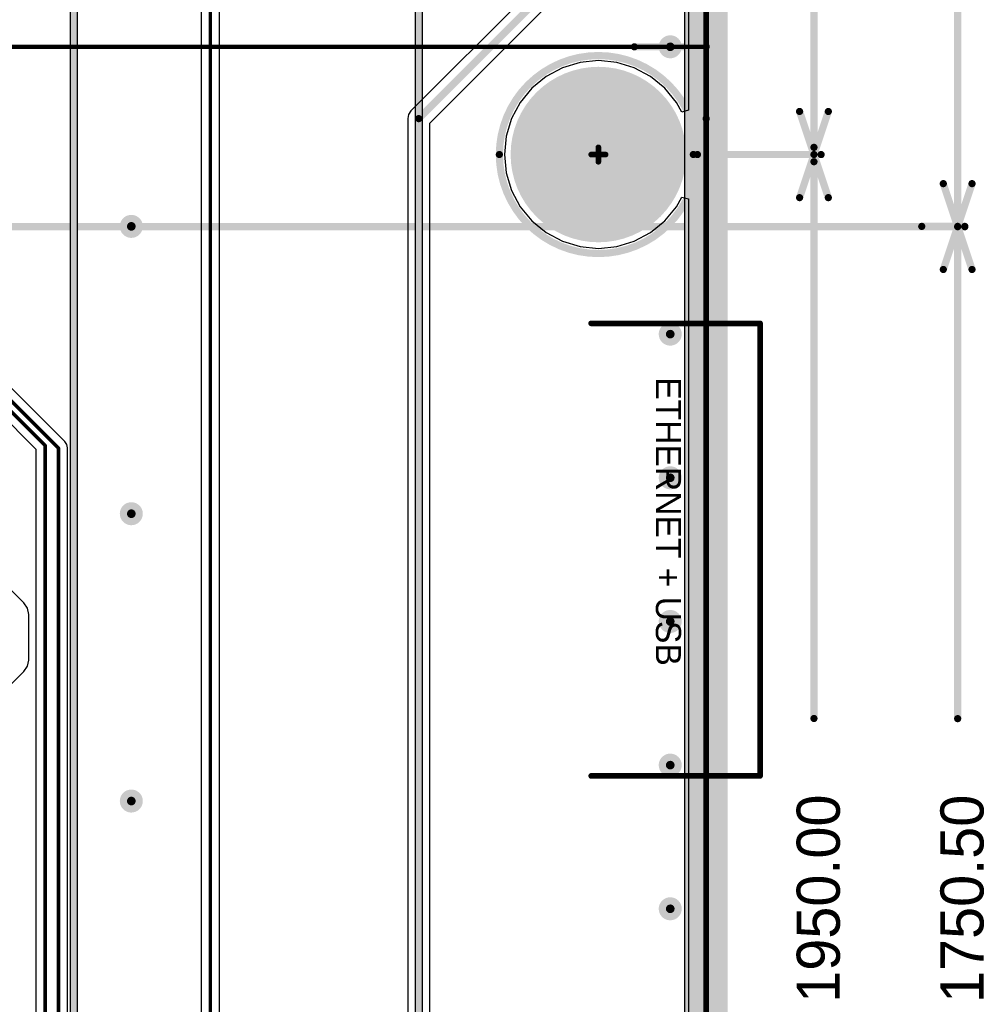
# Model space of a CAD drawing. Header units: millimetres. Extents: x 1.4 to 10.4, y 0 to 10.9.
# Tile 172 of 177: x 9 to 10.4, y 3.8 to 5.2. Entities that reach past the tile are written whole.
import ezdxf

# ---------------------------------------------------------------- set-up
doc = ezdxf.new("R2010")
doc.units = ezdxf.units.MM
doc.header["$MEASUREMENT"] = 0
for name, color, linetype in [('BottomLayer', 5, 'Continuous'), ('BottomOverlay', 54, 'Continuous'), ('BottomSolder', 6, 'Continuous'), ('DrillDrawing', 1, 'Continuous'), ('DrillGuide', 244, 'Continuous'), ('InternalPlane1', 76, 'Continuous'), ('InternalPlane2', 16, 'Continuous'), ('KeepOutLayer', 6, 'Continuous'), ('Mechanical1', 6, 'Continuous'), ('Mechanical2', 216, 'Continuous'), ('MultiLayer', 9, 'Continuous'), ('TopLayer', 1, 'Continuous'), ('TopOverlay', 2, 'Continuous'), ('TopSolder', 216, 'Continuous')]:
    doc.layers.add(name, color=color, linetype=linetype)

msp = doc.modelspace()

# ---------------------------------------------------------------- linework, layer by layer
at = {"layer": 'BottomLayer'}
for p, q in [((9.9756, 6.1006), (9.9756, 5.0366)), ((9.7759, 5.2225), (9.5892, 5.0358)), ((9.6153, 5.0187), (9.8062, 5.2096)), ((9.8245, 5.1032), (9.8, 5.0958)), ((9.85, 5.1057), (9.8245, 5.1032)), ((9.8755, 5.1032), (9.85, 5.1057)), ((9.9, 5.0958), (9.8755, 5.1032)), ((9.8, 5.0958), (9.7774, 5.0837)), ((9.9226, 5.0837), (9.9, 5.0958)), ((9.7774, 5.0837), (9.7576, 5.0674)), ((9.9424, 5.0674), (9.9226, 5.0837)), ((9.7576, 5.0674), (9.7413, 5.0476)), ((9.9587, 5.0476), (9.9424, 5.0674)), ((9.7413, 5.0476), (9.7292, 5.025)), ((9.9659, 5.0342), (9.9587, 5.0476)), ((9.5859, 5.0309), (9.5847, 5.025)), ((9.5892, 5.0358), (9.5859, 5.0309)), ((9.9756, 5.0366), (9.9659, 5.0342)), ((9.5847, 5.025), (9.5847, 3.3613)), ((9.6153, 3.355), (9.6153, 5.0187)), ((9.7292, 5.025), (9.7218, 5.0005)), ((9.7218, 5.0005), (9.7193, 4.975)), ((9.7193, 4.975), (9.7218, 4.9495)), ((9.7218, 4.9495), (9.7292, 4.925)), ((9.7292, 4.925), (9.7413, 4.9024)), ((9.9587, 4.9024), (9.9659, 4.9158)), ((9.9659, 4.9158), (9.9756, 4.9134)), ((9.9756, 4.9134), (9.9756, 3.0866)), ((9.7413, 4.9024), (9.7576, 4.8826)), ((9.9424, 4.8826), (9.9587, 4.9024)), ((9.7576, 4.8826), (9.7774, 4.8663)), ((9.9226, 4.8663), (9.9424, 4.8826)), ((9.7774, 4.8663), (9.8, 4.8542)), ((9.9, 4.8542), (9.9226, 4.8663)), ((9.8, 4.8542), (9.8245, 4.8468)), ((9.8755, 4.8468), (9.9, 4.8542)), ((9.8245, 4.8468), (9.85, 4.8443)), ((9.85, 4.8443), (9.8755, 4.8468))]:
    msp.add_line(p, q, dxfattribs=at)
at = {"layer": 'BottomLayer', "const_width": 0.01}
for points in [[(9.6, 5.025), (9.7954, 5.2204)], [(9.6, 3.355), (9.6, 5.025)]]:
    msp.add_lwpolyline(points, dxfattribs=at)
at = {"layer": 'BottomLayer'}
for points, const_width in [([(9.944, 5.125, 1), (9.956, 5.125, 1)], 0.012), ([(9.7909, 4.975, 1), (9.9091, 4.975, 1)], 0.1181), ([(9.5975, 5.025, 1), (9.6025, 5.025, 1)], 0.005), ([(9.5975, 5.025, 1), (9.6025, 5.025, 1)], 0.005), ([(9.194, 4.875, 1), (9.206, 4.875, 1)], 0.012), ([(9.944, 4.725, 1), (9.956, 4.725, 1)], 0.012), ([(9.944, 4.525, 1), (9.956, 4.525, 1)], 0.012), ([(9.194, 4.475, 1), (9.206, 4.475, 1)], 0.012), ([(9.944, 4.325, 1), (9.956, 4.325, 1)], 0.012), ([(9.944, 4.125, 1), (9.956, 4.125, 1)], 0.012), ([(9.194, 4.075, 1), (9.206, 4.075, 1)], 0.012), ([(9.944, 3.925, 1), (9.956, 3.925, 1)], 0.012)]:
    msp.add_lwpolyline(points, format="xyb", close=True, dxfattribs=dict(at, const_width=const_width))
at = {"layer": 'BottomOverlay'}
for points, const_width in [([(9.9878, 4.975, 1), (9.7122, 4.975, 1)], 0.01), ([(9.7097, 4.975, 1), (9.7147, 4.975, 1)], 0.005), ([(9.9853, 4.975, 1), (9.9903, 4.975, 1)], 0.005)]:
    msp.add_lwpolyline(points, format="xyb", close=True, dxfattribs=dict(at, const_width=const_width))
at = {"layer": 'BottomSolder', "const_width": 0.1221}
msp.add_lwpolyline([(9.7889, 4.975, 1), (9.9111, 4.975, 1)], format="xyb", close=True, dxfattribs=at)
at = {"layer": 'DrillDrawing', "const_width": 0.006}
for points in [[(9.947, 5.125, 1), (9.953, 5.125, 1)], [(9.197, 4.875, 1), (9.203, 4.875, 1)], [(9.947, 4.725, 1), (9.953, 4.725, 1)], [(9.947, 4.525, 1), (9.953, 4.525, 1)], [(9.197, 4.475, 1), (9.203, 4.475, 1)], [(9.947, 4.325, 1), (9.953, 4.325, 1)], [(9.947, 4.125, 1), (9.953, 4.125, 1)], [(9.197, 4.075, 1), (9.203, 4.075, 1)], [(9.947, 3.925, 1), (9.953, 3.925, 1)]]:
    msp.add_lwpolyline(points, format="xyb", close=True, dxfattribs=at)
at = {"layer": 'DrillGuide', "const_width": 0.006}
for points in [[(9.947, 5.125, 1), (9.953, 5.125, 1)], [(9.197, 4.875, 1), (9.203, 4.875, 1)], [(9.947, 4.725, 1), (9.953, 4.725, 1)], [(9.947, 4.525, 1), (9.953, 4.525, 1)], [(9.197, 4.475, 1), (9.203, 4.475, 1)], [(9.947, 4.325, 1), (9.953, 4.325, 1)], [(9.947, 4.125, 1), (9.953, 4.125, 1)], [(9.197, 4.075, 1), (9.203, 4.075, 1)], [(9.947, 3.925, 1), (9.953, 3.925, 1)]]:
    msp.add_lwpolyline(points, format="xyb", close=True, dxfattribs=at)
at = {"layer": 'InternalPlane1'}
msp.add_line((9.9699, 6.0949), (9.9699, 1.9051), dxfattribs=at)
at = {"layer": 'InternalPlane1', "const_width": 0.06}
msp.add_lwpolyline([(10, 1.875), (10, 6.125)], dxfattribs=at)
at = {"layer": 'InternalPlane1', "const_width": 0.073}
msp.add_lwpolyline([(9.8135, 4.975, 1), (9.8865, 4.975, 1)], format="xyb", close=True, dxfattribs=at)
at = {"layer": 'InternalPlane2'}
for p, q in [((9.9699, 6.0949), (9.9699, 1.9051)), ((9.5949, 5.3329), (9.5949, 2.4471)), ((9.6051, 2.445), (9.6051, 5.335)), ((9.1251, 2.255), (9.1251, 5.305)), ((9.1149, 5.3029), (9.1149, 2.2558))]:
    msp.add_line(p, q, dxfattribs=at)
for points, const_width in [([(10, 1.875), (10, 6.125)], 0.06), ([(9.6, 2.445), (9.6, 5.335)], 0.01), ([(9.12, 2.255), (9.12, 5.305)], 0.01)]:
    msp.add_lwpolyline(points, dxfattribs=dict(at, const_width=const_width))
for points, const_width in [([(9.942, 5.125, 1), (9.958, 5.125, 1)], 0.016), ([(9.8135, 4.975, 1), (9.8865, 4.975, 1)], 0.073), ([(9.192, 4.875, 1), (9.208, 4.875, 1)], 0.016), ([(9.942, 4.725, 1), (9.958, 4.725, 1)], 0.016), ([(9.942, 4.525, 1), (9.958, 4.525, 1)], 0.016), ([(9.192, 4.475, 1), (9.208, 4.475, 1)], 0.016), ([(9.942, 4.325, 1), (9.958, 4.325, 1)], 0.016), ([(9.942, 4.125, 1), (9.958, 4.125, 1)], 0.016), ([(9.192, 4.075, 1), (9.208, 4.075, 1)], 0.016), ([(9.942, 3.925, 1), (9.958, 3.925, 1)], 0.016)]:
    msp.add_lwpolyline(points, format="xyb", close=True, dxfattribs=dict(at, const_width=const_width))
at = {"layer": 'KeepOutLayer', "const_width": 0.00787}
msp.add_lwpolyline([(10, 1.875), (10, 6.125)], dxfattribs=at)
at = {"layer": 'Mechanical1', "const_width": 0.00819}
msp.add_lwpolyline([(10, 1.875), (10, 6.125)], dxfattribs=at)
at = {"layer": 'Mechanical2'}
for points, const_width in [([(10, 1.875), (10, 6.125)], 0.00819), ([(10.15, 4.975), (10.15, 5.3331)], 0.01), ([(10.35, 4.8745), (10.35, 5.2778)], 0.01), ([(6, 5.125), (10, 5.125)], 0.006), ([(10, 2.875), (10, 5.125)], 0.006), ([(10.13, 5.035), (10.15, 4.975)], 0.01), ([(10.15, 4.975), (10.17, 5.035)], 0.01), ([(10.15, 4.965), (10.15, 4.985)], 0.01), ([(9.84, 4.975), (9.86, 4.975)], 0.00787), ([(9.85, 4.965), (9.85, 4.985)], 0.00787), ([(9.9821, 4.975), (10.16, 4.975)], 0.01), ([(10.13, 4.915), (10.15, 4.975)], 0.01), ([(10.15, 4.1899), (10.15, 4.975)], 0.01), ([(10.15, 4.975), (10.17, 4.915)], 0.01), ([(10.33, 4.9345), (10.35, 4.8745)], 0.01), ([(10.35, 4.8745), (10.37, 4.9345)], 0.01), ([(10.3, 4.875), (10.36, 4.875)], 0.01), ([(10.33, 4.815), (10.35, 4.875)], 0.01), ([(10.35, 4.1897), (10.35, 4.875)], 0.01), ([(10.35, 4.875), (10.37, 4.815)], 0.01), ([(8.0239, 4.8745), (10.36, 4.8745)], 0.01), ([(9.84, 4.74), (10.075, 4.74)], 0.00787), ([(10.075, 4.11), (10.075, 4.74)], 0.00787), ([(9.84, 4.11), (10.075, 4.11)], 0.00787)]:
    msp.add_lwpolyline(points, dxfattribs=dict(at, const_width=const_width))
for points, const_width in [([(9.9985, 5.125, 1), (10.0015, 5.125, 1)], 0.003), ([(9.9985, 5.125, 1), (10.0015, 5.125, 1)], 0.003), ([(10.1275, 5.035, 1), (10.1325, 5.035, 1)], 0.005), ([(10.1675, 5.035, 1), (10.1725, 5.035, 1)], 0.005), ([(10.1475, 4.985, 1), (10.1525, 4.985, 1)], 0.005), ([(9.838, 4.975, 1), (9.842, 4.975, 1)], 0.00394), ([(9.848, 4.985, 1), (9.852, 4.985, 1)], 0.00394), ([(9.858, 4.975, 1), (9.862, 4.975, 1)], 0.00394), ([(9.9796, 4.975, 1), (9.9846, 4.975, 1)], 0.005), ([(10.1475, 4.975, 1), (10.1525, 4.975, 1)], 0.005), ([(10.1475, 4.975, 1), (10.1525, 4.975, 1)], 0.005), ([(10.1475, 4.975, 1), (10.1525, 4.975, 1)], 0.005), ([(10.1475, 4.975, 1), (10.1525, 4.975, 1)], 0.005), ([(10.1475, 4.975, 1), (10.1525, 4.975, 1)], 0.005), ([(10.1475, 4.975, 1), (10.1525, 4.975, 1)], 0.005), ([(10.1575, 4.975, 1), (10.1625, 4.975, 1)], 0.005), ([(9.848, 4.965, 1), (9.852, 4.965, 1)], 0.00394), ([(10.1475, 4.965, 1), (10.1525, 4.965, 1)], 0.005), ([(10.3275, 4.9345, 1), (10.3325, 4.9345, 1)], 0.005), ([(10.3675, 4.9345, 1), (10.3725, 4.9345, 1)], 0.005), ([(10.1275, 4.915, 1), (10.1325, 4.915, 1)], 0.005), ([(10.1675, 4.915, 1), (10.1725, 4.915, 1)], 0.005), ([(10.2975, 4.875, 1), (10.3025, 4.875, 1)], 0.005), ([(10.3475, 4.875, 1), (10.3525, 4.875, 1)], 0.005), ([(10.3475, 4.875, 1), (10.3525, 4.875, 1)], 0.005), ([(10.3475, 4.875, 1), (10.3525, 4.875, 1)], 0.005), ([(10.3575, 4.875, 1), (10.3625, 4.875, 1)], 0.005), ([(10.3475, 4.8745, 1), (10.3525, 4.8745, 1)], 0.005), ([(10.3475, 4.8745, 1), (10.3525, 4.8745, 1)], 0.005), ([(10.3475, 4.8745, 1), (10.3525, 4.8745, 1)], 0.005), ([(10.3575, 4.8745, 1), (10.3625, 4.8745, 1)], 0.005), ([(10.3275, 4.815, 1), (10.3325, 4.815, 1)], 0.005), ([(10.3675, 4.815, 1), (10.3725, 4.815, 1)], 0.005), ([(9.838, 4.74, 1), (9.842, 4.74, 1)], 0.00394), ([(10.073, 4.74, 1), (10.077, 4.74, 1)], 0.00394), ([(10.073, 4.74, 1), (10.077, 4.74, 1)], 0.00394), ([(10.1475, 4.1899, 1), (10.1525, 4.1899, 1)], 0.005), ([(10.3475, 4.1897, 1), (10.3525, 4.1897, 1)], 0.005), ([(9.838, 4.11, 1), (9.842, 4.11, 1)], 0.00394), ([(10.073, 4.11, 1), (10.077, 4.11, 1)], 0.00394), ([(10.073, 4.11, 1), (10.077, 4.11, 1)], 0.00394)]:
    msp.add_lwpolyline(points, format="xyb", close=True, dxfattribs=dict(at, const_width=const_width))
at = {"layer": 'MultiLayer', "const_width": 0.012}
for points in [[(9.944, 5.125, 1), (9.956, 5.125, 1)], [(9.194, 4.875, 1), (9.206, 4.875, 1)], [(9.944, 4.725, 1), (9.956, 4.725, 1)], [(9.944, 4.525, 1), (9.956, 4.525, 1)], [(9.194, 4.475, 1), (9.206, 4.475, 1)], [(9.944, 4.325, 1), (9.956, 4.325, 1)], [(9.944, 4.125, 1), (9.956, 4.125, 1)], [(9.194, 4.075, 1), (9.206, 4.075, 1)], [(9.944, 3.925, 1), (9.956, 3.925, 1)]]:
    msp.add_lwpolyline(points, format="xyb", close=True, dxfattribs=at)
at = {"layer": 'TopLayer'}
for p, q in [((9.9756, 6.1006), (9.9756, 5.0366)), ((9.2973, 5.3136), (9.2973, 3.4353)), ((9.3227, 3.43), (9.3227, 5.3136)), ((9.8245, 5.1032), (9.8, 5.0958)), ((9.85, 5.1057), (9.8245, 5.1032)), ((9.8755, 5.1032), (9.85, 5.1057)), ((9.9, 5.0958), (9.8755, 5.1032)), ((9.8, 5.0958), (9.7774, 5.0837)), ((9.9226, 5.0837), (9.9, 5.0958)), ((9.7774, 5.0837), (9.7576, 5.0674)), ((9.9424, 5.0674), (9.9226, 5.0837)), ((9.7576, 5.0674), (9.7413, 5.0476)), ((9.9587, 5.0476), (9.9424, 5.0674)), ((9.7413, 5.0476), (9.7292, 5.025)), ((9.9659, 5.0342), (9.9587, 5.0476)), ((9.9756, 5.0366), (9.9659, 5.0342)), ((9.7292, 5.025), (9.7218, 5.0005)), ((9.7218, 5.0005), (9.7193, 4.975)), ((9.7193, 4.975), (9.7218, 4.9495)), ((9.7218, 4.9495), (9.7292, 4.925)), ((9.7292, 4.925), (9.7413, 4.9024)), ((9.9587, 4.9024), (9.9659, 4.9158)), ((9.9659, 4.9158), (9.9756, 4.9134)), ((9.9756, 4.9134), (9.9756, 3.0866)), ((9.7413, 4.9024), (9.7576, 4.8826)), ((9.9424, 4.8826), (9.9587, 4.9024)), ((9.7576, 4.8826), (9.7774, 4.8663)), ((9.9226, 4.8663), (9.9424, 4.8826)), ((9.7774, 4.8663), (9.8, 4.8542)), ((9.9, 4.8542), (9.9226, 4.8663)), ((9.8, 4.8542), (9.8245, 4.8468)), ((9.8755, 4.8468), (9.9, 4.8542)), ((9.8245, 4.8468), (9.85, 4.8443)), ((9.85, 4.8443), (9.8755, 4.8468)), ((9.1075, 4.5755), (9.009, 4.674)), ((8.9897, 4.6423), (9.0673, 4.5647)), ((9.0673, 4.5647), (9.0673, 3.5929)), ((9.1103, 4.5714), (9.1075, 4.5755)), ((9.1112, 4.5665), (9.1103, 4.5714)), ((9.1112, 3.5635), (9.1112, 4.5665)), ((9.0505, 4.3508), (9.0303, 4.371)), ((9.0555, 4.3434), (9.0505, 4.3508)), ((9.0505, 4.3508), (9.0505, 4.3508)), ((9.0572, 4.3348), (9.0555, 4.3434)), ((9.0572, 4.2712), (9.0572, 4.3348)), ((9.0572, 4.3348), (9.0572, 4.3348)), ((9.0555, 4.2626), (9.0572, 4.2712)), ((9.0572, 4.2712), (9.0572, 4.2712)), ((9.0283, 4.233), (9.0505, 4.2552)), ((9.0505, 4.2552), (9.0555, 4.2626))]:
    msp.add_line(p, q, dxfattribs=at)
at = {"layer": 'TopLayer', "const_width": 0.005}
for points in [[(9.31, 3.43), (9.31, 5.3415)], [(9, 4.665), (9.0985, 4.5665)], [(8.995, 4.655), (9.08, 4.57)], [(9.08, 3.575), (9.08, 4.57)], [(9.0985, 3.5635), (9.0985, 4.5665)]]:
    msp.add_lwpolyline(points, dxfattribs=at)
at = {"layer": 'TopLayer'}
for points, const_width in [([(9.944, 5.125, 1), (9.956, 5.125, 1)], 0.012), ([(9.7909, 4.975, 1), (9.9091, 4.975, 1)], 0.1181), ([(9.194, 4.875, 1), (9.206, 4.875, 1)], 0.012), ([(9.944, 4.725, 1), (9.956, 4.725, 1)], 0.012), ([(9.0787, 4.57, 1), (9.0813, 4.57, 1)], 0.0025), ([(9.0787, 4.57, 1), (9.0813, 4.57, 1)], 0.0025), ([(9.0973, 4.5665, 1), (9.0998, 4.5665, 1)], 0.0025), ([(9.0973, 4.5665, 1), (9.0998, 4.5665, 1)], 0.0025), ([(9.944, 4.525, 1), (9.956, 4.525, 1)], 0.012), ([(9.194, 4.475, 1), (9.206, 4.475, 1)], 0.012), ([(9.944, 4.325, 1), (9.956, 4.325, 1)], 0.012), ([(9.944, 4.125, 1), (9.956, 4.125, 1)], 0.012), ([(9.194, 4.075, 1), (9.206, 4.075, 1)], 0.012), ([(9.944, 3.925, 1), (9.956, 3.925, 1)], 0.012)]:
    msp.add_lwpolyline(points, format="xyb", close=True, dxfattribs=dict(at, const_width=const_width))
at = {"layer": 'TopOverlay', "const_width": 0.01}
for points in [[(9.9, 5.125), (10, 5.125)], [(10, 5.025), (10, 5.125)]]:
    msp.add_lwpolyline(points, dxfattribs=at)
at = {"layer": 'TopOverlay'}
for points, const_width in [([(9.8975, 5.125, 1), (9.9025, 5.125, 1)], 0.005), ([(9.9975, 5.125, 1), (10.0025, 5.125, 1)], 0.005), ([(9.9975, 5.125, 1), (10.0025, 5.125, 1)], 0.005), ([(9.9878, 4.975, 1), (9.7122, 4.975, 1)], 0.01), ([(9.9975, 5.025, 1), (10.0025, 5.025, 1)], 0.005), ([(9.7097, 4.975, 1), (9.7147, 4.975, 1)], 0.005), ([(9.9853, 4.975, 1), (9.9903, 4.975, 1)], 0.005)]:
    msp.add_lwpolyline(points, format="xyb", close=True, dxfattribs=dict(at, const_width=const_width))
at = {"layer": 'TopSolder', "const_width": 0.1221}
msp.add_lwpolyline([(9.7889, 4.975, 1), (9.9111, 4.975, 1)], format="xyb", close=True, dxfattribs=at)

# ---------------------------------------------------------------- texts
at = {"layer": 'Mechanical2'}
for s, height, rotation, p in [('ETHERNET + USB', 0.035, 270, (9.93, 4.665)), ('1950.00', 0.06, 90, (10.186, 3.7941)), ('1750.50', 0.06, 90, (10.386, 3.7938))]:
    msp.add_text(s, height=height, rotation=rotation, dxfattribs=at).set_placement(p)

doc.saveas('drawing.dxf')
